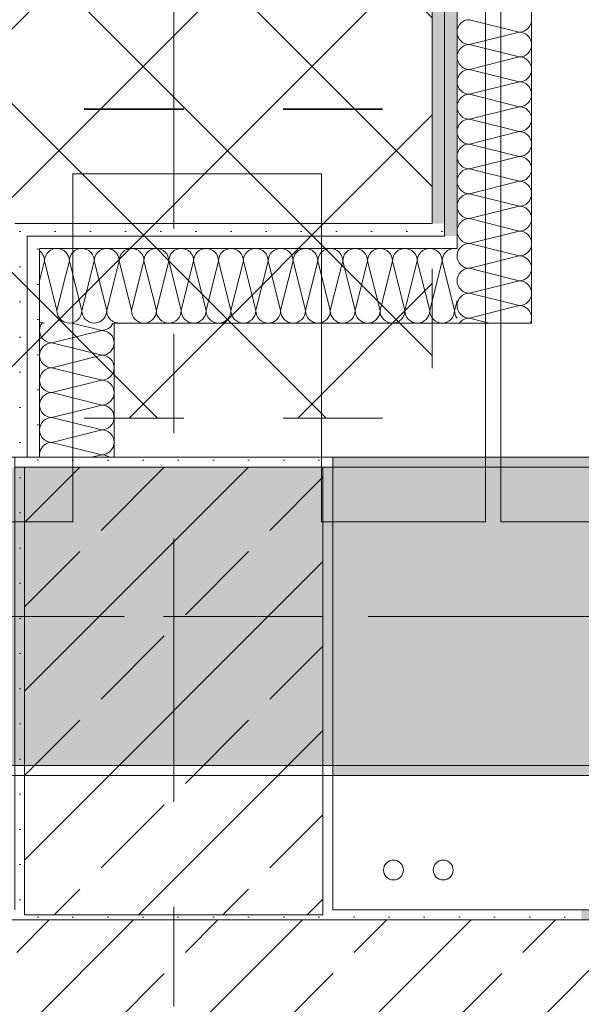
# Model space of a CAD drawing. Header units: metres. Extents: x -3.6 to 84.5, y -11 to 16.8.
# Tile 190 of 256: x 43.575 to 44.14, y 0.16 to 1.15. Entities that reach past the tile are written whole.
import ezdxf

# ---------------------------------------------------------------- set-up
doc = ezdxf.new("R2010")
doc.units = ezdxf.units.M
doc.header["$MEASUREMENT"] = 0
for name, pattern in [('Achse', [0.2, 0.1, -0.05, 0, -0.05]), ('Punktlinie weit', [0.06, 0.01, -0.05]), ('Strichlinie doppelt', [0.546806, 0.264583, -0.105833, 0.070556, -0.105833])]:
    doc.linetypes.add(name, pattern=pattern)
for name, color, linetype in [('154 - Bemaßung_ Beschriftung.Ausbau - Deckenspiegel', 7, 'Continuous'), ('305 - Elemente.Linie_ Schraffur - Deckenspiegel', 7, 'Continuous'), ('451 - Universal.Achsen Raster', 7, 'Continuous'), ('604 - Struktur.Wand Aussen', 7, 'Continuous'), ('605 - Struktur.Wand Innen', 7, 'Continuous'), ('607 - Struktur.Stütze', 7, 'Continuous'), ('608 - Struktur.Träger', 7, 'Continuous'), ('801 - HKLSE.Heizung_ Klima_ Lüftung', 7, 'Continuous'), ('Neubau_606 - Struktur.Wand Innen Ausbau', 7, 'Continuous'), ('Neubau_651 - Abdeckung.Decke abgehängt_ bekleidet', 7, 'Continuous')]:
    doc.layers.add(name, color=color, linetype=linetype)
doc.styles.add('ERSTELLTER_STIL_2', font='txt')
doc.dimstyles.new('ERSTELLTER_STIL__3', dxfattribs={"dimtxt": 0.1, "dimasz": 0.0532, "dimexe": 0.18, "dimexo": 0.0625, "dimgap": 0, "dimtad": 1, "dimtih": 1, "dimtoh": 1, "dimzin": 0, "dimdsep": 46, "dimtxsty": 'ERSTELLTER_STIL_2', "dimblk": 'ARROWHEAD_2', "dimblk1": 'ARROWHEAD_2', "dimblk2": 'ARROWHEAD_2', "dimcen": 0.09, "dimse1": 1, "dimse2": 1, "dimclrd": 7, "dimclre": 7, "dimclrt": 7, "dimazin": 0, "dimtfac": 1, "dimtdec": 4, "dimtmove": 0, "dimatfit": 3, "dimfxl": 1, "dimtolj": 1, "dimtzin": 0, "dimarcsym": 0})
pattern_1 = [(45, (0, 0), (-0.08485281, 0.08485281), []), (45, (-0.04243, 0.04243), (-0.08485281, 0.08485281), [0.09, -0.03])]
pattern_2 = [(45, (0, 0), (-0.01767767, 0.01767767), [0, -0.025])]

# ---------------------------------------------------------------- blocks, each defined once
blk = doc.blocks.new('*X147')
at = {"layer": 'Neubau_606 - Struktur.Wand Innen Ausbau', "color": 7, "linetype": 'Continuous', "lineweight": 5}
for p, q in [((44.02749, 0.90001), (44.03346, 0.9015)), ((44.02749, 0.90001), (44.03744, 0.89752)), ((44.02749, 0.87501), (44.05346, 0.8815)), ((44.02749, 0.87501), (44.07078, 0.86419)), ((44.02749, 0.85001), (44.07346, 0.8615)), ((44.02749, 0.85001), (44.04764, 0.84498))]:
    blk.add_line(p, q, dxfattribs=at)
for centre, start, end in [((44.02749, 0.91251), 151.55176, 180.00001), ((44.02749, 0.91251), 180.00001, 270.00001), ((44.02749, 0.88751), 90.00001, 180.00001), ((44.02749, 0.88751), 180.00001, 270.00001), ((44.02749, 0.86251), 90.00001, 180.00001), ((44.02749, 0.86251), 180.00001, 270.00001), ((44.02749, 0.83751), 90.00001, 143.3363), ((44.07749, 0.85001), 336.24172, 339.97536)]:
    blk.add_arc(centre, 0.0125, start, end, dxfattribs=at)
blk = doc.blocks.new('*X149')
at = {"layer": 'Neubau_606 - Struktur.Wand Innen Ausbau', "color": 7, "linetype": 'Continuous', "lineweight": 5}
for p, q in [((44.02749, 1.15001), (44.07749, 1.13751)), ((44.02749, 1.12501), (44.07749, 1.13751)), ((44.02749, 1.12501), (44.07749, 1.11251)), ((44.02749, 1.10001), (44.07749, 1.11251)), ((44.02749, 1.10001), (44.07749, 1.08751)), ((44.02749, 1.07501), (44.07749, 1.08751)), ((44.02749, 1.07501), (44.07749, 1.06251)), ((44.02749, 1.05001), (44.07749, 1.06251)), ((44.02749, 1.05001), (44.07749, 1.03751)), ((44.02749, 1.02501), (44.07749, 1.03751)), ((44.02749, 1.02501), (44.07749, 1.01251)), ((44.02749, 1.00001), (44.07749, 1.01251)), ((44.02749, 1.00001), (44.07749, 0.98751)), ((44.02749, 0.97501), (44.07749, 0.98751)), ((44.02749, 0.97501), (44.07749, 0.96251)), ((44.02749, 0.95001), (44.07749, 0.96251)), ((44.02749, 0.95001), (44.07749, 0.93751)), ((44.02749, 0.92501), (44.07749, 0.93751)), ((44.02749, 0.92501), (44.04764, 0.91998))]:
    blk.add_line(p, q, dxfattribs=at)
for centre, start, end in [((44.02749, 1.13751), 90.00001, 180.00001), ((44.07749, 1.15001), 270.00001, 0.00001), ((44.02749, 1.13751), 180.00001, 270.00001), ((44.07749, 1.12501), 0.00001, 90.00001), ((44.02749, 1.11251), 90.00001, 180.00001), ((44.07749, 1.12501), 270.00001, 0.00001), ((44.02749, 1.11251), 180.00001, 270.00001), ((44.07749, 1.10001), 0.00001, 90.00001), ((44.02749, 1.08751), 90.00001, 180.00001), ((44.07749, 1.10001), 270.00001, 0.00001), ((44.02749, 1.08751), 180.00001, 270.00001), ((44.07749, 1.07501), 0.00001, 90.00001), ((44.02749, 1.06251), 90.00001, 180.00001), ((44.07749, 1.07501), 270.00001, 0.00001), ((44.02749, 1.06251), 180.00001, 270.00001), ((44.07749, 1.05001), 0.00001, 90.00001), ((44.02749, 1.03751), 90.00001, 180.00001), ((44.07749, 1.05001), 270.00001, 0.00001), ((44.02749, 1.03751), 180.00001, 270.00001), ((44.07749, 1.02501), 0.00001, 90.00001), ((44.02749, 1.01251), 90.00001, 180.00001), ((44.07749, 1.02501), 270.00001, 0.00001), ((44.02749, 1.01251), 180.00001, 270.00001), ((44.07749, 1.00001), 0.00001, 90.00001), ((44.02749, 0.98751), 90.00001, 180.00001), ((44.07749, 1.00001), 270.00001, 0.00001), ((44.02749, 0.98751), 180.00001, 270.00001), ((44.07749, 0.97501), 0.00001, 90.00001), ((44.02749, 0.96251), 90.00001, 180.00001), ((44.07749, 0.97501), 270.00001, 0.00001), ((44.02749, 0.96251), 180.00001, 270.00001), ((44.07749, 0.95001), 0.00001, 90.00001), ((44.02749, 0.93751), 90.00001, 180.00001), ((44.07749, 0.95001), 270.00001, 0.00001), ((44.02749, 0.93751), 180.00001, 270.00001), ((44.07749, 0.92501), 0.00001, 90.00001), ((44.02749, 0.91251), 90.00001, 143.3363), ((44.07749, 0.92501), 336.24173, 0.00001)]:
    blk.add_arc(centre, 0.0125, start, end, dxfattribs=at)
blk = doc.blocks.new('*X150')
at = {"layer": 'Neubau_606 - Struktur.Wand Innen Ausbau', "color": 7, "linetype": 'Continuous', "lineweight": 5}
for p, q in [((44.03346, 0.9015), (44.07749, 0.91251)), ((44.04764, 0.91998), (44.07749, 0.91251)), ((44.03744, 0.89752), (44.07749, 0.88751)), ((44.05346, 0.8815), (44.07749, 0.88751)), ((44.07078, 0.86419), (44.07749, 0.86251)), ((44.07346, 0.8615), (44.07749, 0.86251))]:
    blk.add_line(p, q, dxfattribs=at)
for centre, start, end in [((44.02749, 0.91251), 143.3363, 151.55176), ((44.07749, 0.92501), 270.00001, 336.24173), ((44.07749, 0.90001), 0.00001, 90.00001), ((44.07749, 0.90001), 270.00001, 0.00001), ((44.07749, 0.87501), 0.00001, 90.00001), ((44.07749, 0.87501), 270.00001, 0.00001), ((44.07749, 0.85001), 0.00001, 90.00001), ((44.07749, 0.85001), 339.97536, 0.00001)]:
    blk.add_arc(centre, 0.0125, start, end, dxfattribs=at)
blk = doc.blocks.new('*X167')
at = {"layer": 'Neubau_606 - Struktur.Wand Innen Ausbau', "color": 7, "linetype": 'Continuous', "lineweight": 5}
for p, q in [((43.6, 0.90747), (43.59499, 0.88743)), ((43.6, 0.90747), (43.6125, 0.85747)), ((43.6215, 0.89347), (43.6125, 0.85747)), ((43.63084, 0.88413), (43.6375, 0.85747)), ((43.6415, 0.87347), (43.6375, 0.85747))]:
    blk.add_line(p, q, dxfattribs=at)
for centre, start, end in [((43.5875, 0.90747), 0.00005, 53.18953), ((43.6125, 0.90747), 151.46503, 180.00005), ((43.625, 0.85747), 180.00005, 270.00005), ((43.625, 0.85747), 270.00005, 0.00005), ((43.65, 0.85747), 180.00005, 270.00005), ((43.65, 0.85747), 270.00005, 340.06704), ((43.6, 0.85747), 246.37001, 270.00005), ((43.675, 0.85747), 217.1111, 232.889)]:
    blk.add_arc(centre, 0.0125, start, end, dxfattribs=at)
blk = doc.blocks.new('*X168')
at = {"layer": 'Neubau_606 - Struktur.Wand Innen Ausbau', "color": 7, "linetype": 'Continuous', "lineweight": 5}
for p, q in [((43.675, 0.90748), (43.66999, 0.88743)), ((43.675, 0.90748), (43.6875, 0.85748)), ((43.7, 0.90748), (43.6875, 0.85748)), ((43.7, 0.90748), (43.7125, 0.85748)), ((43.725, 0.90748), (43.7125, 0.85748)), ((43.725, 0.90748), (43.7375, 0.85748)), ((43.75, 0.90748), (43.7375, 0.85748)), ((43.75, 0.90748), (43.7625, 0.85748)), ((43.775, 0.90748), (43.7625, 0.85748)), ((43.775, 0.90748), (43.7875, 0.85748)), ((43.8, 0.90748), (43.7875, 0.85748)), ((43.8, 0.90748), (43.8125, 0.85748)), ((43.825, 0.90748), (43.8125, 0.85748)), ((43.825, 0.90748), (43.8375, 0.85748)), ((43.85, 0.90748), (43.8375, 0.85748)), ((43.85, 0.90748), (43.8625, 0.85748)), ((43.875, 0.90748), (43.8625, 0.85748)), ((43.875, 0.90748), (43.8875, 0.85748)), ((43.9, 0.90748), (43.8875, 0.85748)), ((43.9, 0.90748), (43.9125, 0.85748)), ((43.925, 0.90748), (43.9125, 0.85748)), ((43.925, 0.90748), (43.9375, 0.85748)), ((43.95, 0.90748), (43.9375, 0.85748)), ((43.95, 0.90748), (43.9625, 0.85748)), ((43.975, 0.90748), (43.9625, 0.85748)), ((43.975, 0.90748), (43.9875, 0.85748)), ((44, 0.90748), (43.9875, 0.85748)), ((44, 0.90748), (44.0125, 0.85748)), ((44.01499, 0.86744), (44.0125, 0.85748))]:
    blk.add_line(p, q, dxfattribs=at)
for centre, start, end in [((43.6625, 0.90748), 0.00005, 53.18953), ((43.6875, 0.90748), 90.00005, 180.00005), ((43.6875, 0.90748), 0.00005, 90.00005), ((43.7125, 0.90748), 90.00005, 180.00005), ((43.7125, 0.90748), 0.00005, 90.00005), ((43.7375, 0.90748), 90.00005, 180.00005), ((43.7375, 0.90748), 0.00005, 90.00005), ((43.7625, 0.90748), 90.00005, 180.00005), ((43.7625, 0.90748), 0.00005, 90.00005), ((43.7875, 0.90748), 90.00005, 180.00005), ((43.7875, 0.90748), 0.00005, 90.00005), ((43.8125, 0.90748), 90.00005, 180.00005), ((43.8125, 0.90748), 0.00005, 90.00005), ((43.8375, 0.90748), 90.00005, 180.00005), ((43.8375, 0.90748), 0.00005, 90.00005), ((43.8625, 0.90748), 90.00005, 180.00005), ((43.8625, 0.90748), 0.00005, 90.00005), ((43.8875, 0.90748), 90.00005, 180.00005), ((43.8875, 0.90748), 0.00005, 90.00005), ((43.9125, 0.90748), 90.00005, 180.00005), ((43.9125, 0.90748), 0.00005, 90.00005), ((43.9375, 0.90748), 90.00005, 180.00005), ((43.9375, 0.90748), 0.00005, 90.00005), ((43.9625, 0.90748), 90.00005, 180.00005), ((43.9625, 0.90748), 0.00005, 90.00005), ((43.9875, 0.90748), 90.00005, 180.00005), ((43.9875, 0.90748), 0.00005, 90.00005), ((44.0125, 0.90748), 90.00005, 180.00005), ((44.0125, 0.90748), 78.50123, 90.00005), ((43.7, 0.85748), 180.00005, 270.00005), ((43.7, 0.85748), 270.00005, 0.00005), ((43.725, 0.85748), 180.00005, 270.00005), ((43.725, 0.85748), 270.00005, 0.00005), ((43.75, 0.85748), 180.00005, 270.00005), ((43.75, 0.85748), 270.00005, 0.00005), ((43.775, 0.85748), 180.00005, 270.00005), ((43.775, 0.85748), 270.00005, 0.00005), ((43.8, 0.85748), 180.00005, 270.00005), ((43.8, 0.85748), 270.00005, 0.00005), ((43.825, 0.85748), 180.00005, 270.00005), ((43.825, 0.85748), 270.00005, 0.00005), ((43.85, 0.85748), 180.00005, 270.00005), ((43.85, 0.85748), 270.00005, 0.00005), ((43.875, 0.85748), 180.00005, 270.00005), ((43.875, 0.85748), 270.00005, 0.00005), ((43.9, 0.85748), 180.00005, 270.00005), ((43.9, 0.85748), 270.00005, 0.00005), ((43.925, 0.85748), 180.00005, 270.00005), ((43.925, 0.85748), 270.00005, 0.00005), ((43.95, 0.85748), 180.00005, 270.00005), ((43.95, 0.85748), 270.00005, 0.00005), ((43.975, 0.85748), 180.00005, 270.00005), ((43.975, 0.85748), 270.00005, 0.00005), ((44, 0.85748), 180.00005, 270.00005), ((44, 0.85748), 270.00005, 0.00005), ((44.025, 0.85748), 180.00005, 216.80729), ((43.675, 0.85748), 246.37002, 270.00005)]:
    blk.add_arc(centre, 0.0125, start, end, dxfattribs=at)
blk = doc.blocks.new('*X169')
at = {"layer": 'Neubau_606 - Struktur.Wand Innen Ausbau', "color": 7, "linetype": 'Continuous', "lineweight": 5}
for p, q in [((43.625, 0.90747), (43.6215, 0.89347)), ((43.625, 0.90747), (43.63084, 0.88413)), ((43.65, 0.90747), (43.6415, 0.87347)), ((43.65, 0.90747), (43.6625, 0.85748)), ((43.66999, 0.88743), (43.6625, 0.85748))]:
    blk.add_line(p, q, dxfattribs=at)
for centre, start, end in [((43.6125, 0.90747), 90.00005, 151.46503), ((43.6125, 0.90747), 0.00005, 90.00005), ((43.6375, 0.90747), 90.00005, 180.00005), ((43.6375, 0.90747), 0.00005, 90.00005), ((43.6625, 0.90747), 90.00005, 180.00005), ((43.6625, 0.90747), 53.18953, 90.00005), ((43.65, 0.85748), 340.06704, 0.00005), ((43.675, 0.85748), 180.00005, 217.1111), ((43.675, 0.85748), 232.88901, 246.37002)]:
    blk.add_arc(centre, 0.0125, start, end, dxfattribs=at)
blk = doc.blocks.new('*X175')
at = {"layer": 'Neubau_606 - Struktur.Wand Innen Ausbau', "color": 7, "linetype": 'Continuous', "lineweight": 5}
for p, q in [((43.62775, 0.84497), (43.65749, 0.83754)), ((43.60749, 0.82504), (43.65749, 0.83754)), ((43.60749, 0.82504), (43.65749, 0.81254)), ((43.60749, 0.80004), (43.65749, 0.81254)), ((43.60749, 0.80004), (43.65749, 0.78754)), ((43.60749, 0.77504), (43.65749, 0.78754)), ((43.60749, 0.77504), (43.65749, 0.76254)), ((43.60749, 0.75004), (43.65749, 0.76254)), ((43.60749, 0.75004), (43.65749, 0.73754)), ((43.60749, 0.72504), (43.65749, 0.73754)), ((43.60749, 0.72504), (43.65749, 0.71254)), ((43.64726, 0.70998), (43.65749, 0.71254))]:
    blk.add_line(p, q, dxfattribs=at)
for centre, start, end in [((43.60749, 0.83754), 143.49709, 180.00005), ((43.65749, 0.85004), 270.00005, 336.10042), ((43.60749, 0.83754), 180.00005, 270.00005), ((43.65749, 0.82504), 0.00005, 90.00005), ((43.60749, 0.81254), 90.00005, 180.00005), ((43.65749, 0.82504), 270.00005, 0.00005), ((43.60749, 0.81254), 180.00005, 270.00005), ((43.65749, 0.80004), 0.00005, 90.00005), ((43.60749, 0.78754), 90.00005, 180.00005), ((43.65749, 0.80004), 270.00005, 0.00005), ((43.60749, 0.78754), 180.00005, 270.00005), ((43.65749, 0.77504), 0.00005, 90.00005), ((43.60749, 0.76254), 90.00005, 180.00005), ((43.65749, 0.77504), 270.00005, 0.00005), ((43.60749, 0.76254), 180.00005, 270.00005), ((43.65749, 0.75004), 0.00005, 90.00005), ((43.60749, 0.73754), 90.00005, 180.00005), ((43.65749, 0.75004), 270.00005, 0.00005), ((43.60749, 0.73754), 180.00005, 270.00005), ((43.65749, 0.72504), 0.00005, 90.00005), ((43.60749, 0.71254), 90.00005, 180.00005), ((43.65749, 0.72504), 270.00005, 0.00005), ((43.60749, 0.71254), 180.00005, 191.80322), ((43.65749, 0.70004), 52.69782, 90.00005)]:
    blk.add_arc(centre, 0.0125, start, end, dxfattribs=at)
blk = doc.blocks.new('*D321')
at = {"layer": '154 - Bemaßung_ Beschriftung.Ausbau - Deckenspiegel', "color": 7, "linetype": 'Continuous', "lineweight": 5}
for p, q in [((43.11499, 1.15748), (43.11499, 1.26248)), ((43.98999, 1.15748), (43.98999, 1.26248)), ((43.1352, 1.24498), (43.09478, 1.17498)), ((43.96978, 1.17498), (44.0102, 1.24498)), ((43.11499, 1.20998), (43.98999, 1.20998)), ((43.98999, 1.20998), (44.02422, 1.20998))]:
    blk.add_line(p, q, dxfattribs=at)
at = {"layer": '154 - Bemaßung_ Beschriftung.Ausbau - Deckenspiegel', "color": 7, "lineweight": 5, "insert": (43.45156, 1.22834), "char_height": 0.1, "attachment_point": 7, "style": 'ERSTELLTER_STIL_2'}
blk.add_mtext('\\A1;{\\pql;\\fArial|b0|i0|c0|p38;87\\fArial|b0|i0|c0|p38;\\A1{\\H.66x;\\S5^  ;}}', dxfattribs=at)
blk = doc.blocks.new('ARROWHEAD_2')
at = {"color": 0, "linetype": 'Continuous', "lineweight": 0}
for p, q in [((-0.378, -0.655), (0.378, 0.655)), ((0, 0), (-1, 0))]:
    blk.add_line(p, q, dxfattribs=at)
blk = doc.blocks.new('*D338')
at = {"layer": '154 - Bemaßung_ Beschriftung.Ausbau - Deckenspiegel', "color": 7, "linetype": 'Continuous', "lineweight": 5}
for p, q in [((43.41499, -0.90386), (43.41499, -0.79886)), ((43.98999, -0.90386), (43.98999, -0.79886)), ((43.4352, -0.81636), (43.39478, -0.88636)), ((43.96978, -0.88636), (44.0102, -0.81636)), ((43.41499, -0.85136), (43.98999, -0.85136)), ((43.98999, -0.85136), (44.02422, -0.85136))]:
    blk.add_line(p, q, dxfattribs=at)
at = {"layer": '154 - Bemaßung_ Beschriftung.Ausbau - Deckenspiegel', "color": 7, "lineweight": 5, "insert": (43.60156, -0.833), "char_height": 0.1, "attachment_point": 7, "style": 'ERSTELLTER_STIL_2'}
blk.add_mtext('\\A1;{\\pql;\\fArial|b0|i0|c0|p38;57\\fArial|b0|i0|c0|p38;\\A1{\\H.66x;\\S5^  ;}}', dxfattribs=at)
blk = doc.blocks.new('*D346')
at = {"layer": '154 - Bemaßung_ Beschriftung.Ausbau - Deckenspiegel', "color": 7, "linetype": 'Continuous', "lineweight": 5}
for p, q in [((43.41499, -1.10386), (43.41499, -0.99886)), ((43.98999, -1.10386), (43.98999, -0.99886)), ((43.4352, -1.01636), (43.39478, -1.08636)), ((43.96978, -1.08636), (44.0102, -1.01636)), ((43.41499, -1.05136), (43.98999, -1.05136)), ((43.98999, -1.05136), (44.02422, -1.05136))]:
    blk.add_line(p, q, dxfattribs=at)
at = {"layer": '154 - Bemaßung_ Beschriftung.Ausbau - Deckenspiegel', "color": 7, "lineweight": 5, "insert": (43.60156, -1.033), "char_height": 0.1, "attachment_point": 7, "style": 'ERSTELLTER_STIL_2'}
blk.add_mtext('\\A1;{\\pql;\\fArial|b0|i0|c0|p38;57\\fArial|b0|i0|c0|p38;\\A1{\\H.66x;\\S5^  ;}}', dxfattribs=at)

msp = doc.modelspace()

# ---------------------------------------------------------------- hatches: boundary and pattern name
at = {"layer": '604 - Struktur.Wand Aussen', "linetype": 'Continuous', "lineweight": 0, "true_color": 0x000000}
h = msp.add_hatch(dxfattribs=at)
h.set_pattern_fill('Gips_0001', color=18, style=0, pattern_type=2)
h.set_pattern_definition(pattern_2)
h.paths.add_polyline_path([(43.88999, 0.245), (44.13, 0.245), (44.13, 0.255), (43.88999, 0.255)])
h = msp.add_hatch(dxfattribs=at)
h.set_pattern_fill('Gips_0001', color=18, style=0, pattern_type=2)
h.set_pattern_definition(pattern_2)
h.paths.add_polyline_path([(44.13, 0.255), (44.13, 0.245), (44.14, 0.255)])
h = msp.add_hatch(dxfattribs=at)
h.set_pattern_fill('Gips_0001', color=18, style=0, pattern_type=2)
h.set_pattern_definition(pattern_2)
h.paths.add_polyline_path([(44.13, 0.245), (44.14, 0.245), (44.14, 0.255)])
h = msp.add_hatch(dxfattribs=at)
h.set_pattern_fill('Beton__Stahlbeton_0001', color=18, style=0, pattern_type=2)
h.set_pattern_definition(pattern_1)
h.paths.add_polyline_path([(43.15, 0.195), (43.14, 0.195), (43.14, 0.125), (43.15, 0.125), (43.18, 0.125), (43.18, 0.005), (43.89, 0.005), (43.89, 0.245), (43.15, 0.245)])
h = msp.add_hatch(dxfattribs=at)
h.set_pattern_fill('Beton__Stahlbeton_0001', color=18, style=0, pattern_type=2)
h.set_pattern_definition(pattern_1)
h.paths.add_polyline_path([(43.89, 0.245), (43.89, 0.005), (44.13, 0.245)])
h = msp.add_hatch(dxfattribs=at)
h.set_pattern_fill('Beton__Stahlbeton_0001', color=18, style=0, pattern_type=2)
h.set_pattern_definition(pattern_1)
h.paths.add_polyline_path([(43.89, 0.005), (44.13, 0.005), (44.13, 0.245)])
at = {"layer": '605 - Struktur.Wand Innen', "linetype": 'Continuous', "lineweight": 0, "true_color": 0x000000}
h = msp.add_hatch(dxfattribs=at)
h.set_pattern_fill('Gips_0001', color=18, style=0, pattern_type=2)
h.set_pattern_definition(pattern_2)
h.paths.add_polyline_path([(44.14, 0.245), (47.16999, 0.245), (47.16999, 0.255), (44.14, 0.255)])
h = msp.add_hatch(dxfattribs=at)
h.set_pattern_fill('Beton__Stahlbeton_0001', color=18, style=0, pattern_type=2)
h.set_pattern_definition(pattern_1)
h.paths.add_polyline_path([(44.14, 0.005), (44.14, 0.245), (44.13, 0.245), (44.13, 0.005)])
h = msp.add_hatch(dxfattribs=at)
h.set_pattern_fill('Beton__Stahlbeton_0001', color=18, style=0, pattern_type=2)
h.set_pattern_definition(pattern_1)
h.paths.add_polyline_path([(44.14, 0.005), (52.36499, 0.005), (52.36499, 0.155), (52.35499, 0.155), (52.35499, 0.245), (44.14, 0.245)])
at = {"layer": '607 - Struktur.Stütze', "linetype": 'Continuous', "lineweight": 0, "true_color": 0x000000}
h = msp.add_hatch(dxfattribs=at)
h.set_pattern_fill('Gips_0001', color=18, style=0, pattern_type=2)
h.set_pattern_definition(pattern_2)
h.paths.add_polyline_path([(43.56999, 0.70998), (43.56999, 0.255), (43.57999, 0.255), (43.57999, 0.69998), (43.87999, 0.69998), (43.87999, 0.255), (43.88999, 0.255), (43.88999, 0.70998)])
h = msp.add_hatch(dxfattribs=at)
h.set_pattern_fill('Beton__Stahlbeton_0001', color=18, style=0, pattern_type=2)
h.set_pattern_definition(pattern_1)
h.paths.add_polyline_path([(43.57999, 0.24998), (43.87999, 0.24998), (43.87999, 0.69998), (43.57999, 0.69998)])
h = msp.add_hatch(dxfattribs=at)
h.set_pattern_fill('Gips_0001', color=18, style=0, pattern_type=2)
h.set_pattern_definition(pattern_2)
h.paths.add_polyline_path([(43.56999, 0.255), (43.56999, 0.245), (43.88999, 0.245), (43.88999, 0.255), (43.87999, 0.255), (43.87999, 0.24998), (43.57999, 0.24998), (43.57999, 0.255)])
at = {"layer": '608 - Struktur.Träger', "linetype": 'Continuous', "lineweight": 0, "true_color": 0x000000}
h = msp.add_hatch(dxfattribs=at)
h.set_pattern_fill('Gips_0001', color=18, style=0, pattern_type=2)
h.set_pattern_definition(pattern_2)
h.paths.add_polyline_path([(43.88999, 0.69998), (47.16999, 0.69998), (47.16999, 0.70998), (43.88999, 0.70998)])
h = msp.add_hatch(dxfattribs=at)
h.set_pattern_fill('Beton__Stahlbeton_0001', color=18, style=0, pattern_type=2)
h.set_pattern_definition(pattern_1)
h.paths.add_polyline_path([(0.68999, 0.69998), (0.37999, 0.69998), (0.37999, 0.39998), (0.68999, 0.39998), (3.96999, 0.39998), (4.28999, 0.39998), (7.56999, 0.39998), (7.88999, 0.39998), (11.16999, 0.39998), (11.48999, 0.39998), (14.76999, 0.39998), (15.08999, 0.39998), (18.36999, 0.39998), (18.68999, 0.39998), (21.96999, 0.39998), (22.28999, 0.39998), (25.56999, 0.39998), (25.88999, 0.39998), (29.16999, 0.39998), (29.48999, 0.39998), (32.76999, 0.39998), (33.08999, 0.39998), (36.36999, 0.39998), (36.68999, 0.39998), (39.96999, 0.39998), (40.28999, 0.39998), (43.56999, 0.39998), (43.88999, 0.39998), (47.16999, 0.39998), (47.48999, 0.39998), (50.76999, 0.39998), (51.08999, 0.39998), (51.79999, 0.39998), (51.96999, 0.39998), (54.36999, 0.39998), (54.68999, 0.39998), (57.96999, 0.39998), (58.28999, 0.39998), (61.56999, 0.39998), (61.87999, 0.39998), (61.87999, 0.69998), (61.56999, 0.69998), (58.28999, 0.69998), (57.96999, 0.69998), (54.68999, 0.69998), (54.36999, 0.69998), (51.96999, 0.69998), (51.79999, 0.69998), (51.08999, 0.69998), (50.76999, 0.69998), (47.48999, 0.69998), (47.16999, 0.69998), (43.88999, 0.69998), (43.56999, 0.69998), (40.28999, 0.69998), (39.935, 0.69998), (36.68999, 0.69998), (36.36999, 0.69998), (33.08999, 0.69998), (32.76999, 0.69998), (29.48999, 0.69998), (29.16999, 0.69998), (25.88999, 0.69998), (25.56999, 0.69998), (22.28999, 0.69998), (21.96999, 0.69998), (18.68999, 0.69998), (18.36999, 0.69998), (15.08999, 0.69998), (14.76999, 0.69998), (11.48999, 0.69998), (11.16999, 0.69998), (7.88999, 0.69998), (7.56999, 0.69998), (4.28999, 0.69998), (3.96999, 0.69998)])
h = msp.add_hatch(dxfattribs=at)
h.set_pattern_fill('Gips_0001', color=18, style=0, pattern_type=2)
h.set_pattern_definition(pattern_2)
h.paths.add_polyline_path([(43.88999, 0.39998), (43.88999, 0.38998), (47.16999, 0.38998), (47.16999, 0.39998)])
at = {"layer": 'Neubau_606 - Struktur.Wand Innen Ausbau', "linetype": 'Continuous', "lineweight": 0, "true_color": 0x000000}
h = msp.add_hatch(dxfattribs=at)
h.set_pattern_fill('Gips_0001', color=18, style=0, pattern_type=2)
h.set_pattern_definition(pattern_2)
h.paths.add_polyline_path([(44.01499, 0.93248), (44.01499, 3.7325), (44.00666, 3.7325), (44.00249, 3.72937), (44.00249, 0.93248)])
h = msp.add_hatch(dxfattribs=at)
h.set_pattern_fill('Gips_0001', color=18, style=0, pattern_type=2)
h.set_pattern_definition(pattern_2)
h.paths.add_polyline_path([(44.00249, 0.94498), (44.00249, 3.72), (43.98999, 3.72), (43.98999, 0.94498)])
h = msp.add_hatch(dxfattribs=at)
h.set_pattern_fill('Gips_0001', color=18, style=0, pattern_type=2)
h.set_pattern_definition(pattern_2)
h.paths.add_polyline_path([(43.56999, 0.94497), (43.56999, 0.93247), (43.58249, 0.93247)])
h = msp.add_hatch(dxfattribs=at)
h.set_pattern_fill('Gips_0001', color=18, style=0, pattern_type=2)
h.set_pattern_definition(pattern_2)
h.paths.add_polyline_path([(43.58249, 0.94497), (43.56999, 0.94497), (43.58249, 0.93247)])
h = msp.add_hatch(dxfattribs=at)
h.set_pattern_fill('Gips_0001', color=18, style=0, pattern_type=2)
h.set_pattern_definition(pattern_2)
h.paths.add_polyline_path([(43.98999, 0.94498), (43.58249, 0.94497), (43.58249, 0.93247), (43.98999, 0.93248)])
h = msp.add_hatch(dxfattribs=at)
h.set_pattern_fill('Gips_0001', color=18, style=0, pattern_type=2)
h.set_pattern_definition(pattern_2)
h.paths.add_polyline_path([(43.98999, 0.94498), (43.98999, 0.93248), (44.00249, 0.93248)])
h = msp.add_hatch(dxfattribs=at)
h.set_pattern_fill('Gips_0001', color=18, style=0, pattern_type=2)
h.set_pattern_definition(pattern_2)
h.paths.add_polyline_path([(44.00249, 0.94498), (43.98999, 0.94498), (44.00249, 0.93248)])
h = msp.add_hatch(dxfattribs=at)
h.set_pattern_fill('Gips_0001', color=18, style=0, pattern_type=2)
h.set_pattern_definition(pattern_2)
h.paths.add_polyline_path([(43.58249, 0.93247), (43.56999, 0.93247), (43.56999, 0.70998), (43.58249, 0.70998)])
h = msp.add_hatch(dxfattribs=at)
h.set_pattern_fill('Gips_0001', color=18, style=0, pattern_type=2)
h.set_pattern_definition(pattern_2)
h.paths.add_polyline_path([(43.59499, 0.91997), (43.58249, 0.93247), (43.58249, 0.91997)])
h = msp.add_hatch(dxfattribs=at)
h.set_pattern_fill('Gips_0001', color=18, style=0, pattern_type=2)
h.set_pattern_definition(pattern_2)
h.paths.add_polyline_path([(43.59499, 0.93247), (43.58249, 0.93247), (43.59499, 0.91997)])
h = msp.add_hatch(dxfattribs=at)
h.set_pattern_fill('Gips_0001', color=18, style=0, pattern_type=2)
h.set_pattern_definition(pattern_2)
h.paths.add_polyline_path([(44.00249, 0.93248), (43.59499, 0.93247), (43.59499, 0.91997), (44.00249, 0.91998)])
h = msp.add_hatch(dxfattribs=at)
h.set_pattern_fill('Gips_0001', color=18, style=0, pattern_type=2)
h.set_pattern_definition(pattern_2)
h.paths.add_polyline_path([(44.00249, 0.93248), (44.00249, 0.91998), (44.01499, 0.91998)])
h = msp.add_hatch(dxfattribs=at)
h.set_pattern_fill('Gips_0001', color=18, style=0, pattern_type=2)
h.set_pattern_definition(pattern_2)
h.paths.add_polyline_path([(44.01499, 0.93248), (44.00249, 0.93248), (44.01499, 0.91998)])
h = msp.add_hatch(dxfattribs=at)
h.set_pattern_fill('Gips_0001', color=18, style=0, pattern_type=2)
h.set_pattern_definition(pattern_2)
h.paths.add_polyline_path([(43.58249, 0.91997), (43.58249, 0.70998), (43.59499, 0.70998), (43.59499, 0.91997)])
at = {"layer": 'Neubau_651 - Abdeckung.Decke abgehängt_ bekleidet', "linetype": 'Continuous', "lineweight": 13, "true_color": 0xffbfbf}
h = msp.add_hatch(dxfattribs=at)
h.set_pattern_fill('Raster_20x20_Diagonal_0001', color=254, style=0, pattern_type=2)
h.set_pattern_definition([(45, (0, 0), (-0.0848528, 0.0848528), []), (135, (0, 0), (0.0848528, 0.0848528), [])])
h.paths.add_polyline_path([(40.44002, 0.74948), (43.98999, 0.74948), (43.98999, 3.81), (40.44002, 3.81)])

# ---------------------------------------------------------------- linework, layer by layer
at = {"layer": '305 - Elemente.Linie_ Schraffur - Deckenspiegel', "color": 7, "linetype": 'Continuous', "lineweight": 9}
for p, q in [((44.0435, 5.31), (44.0435, 0.645)), ((43.6285, 0.995), (43.8785, 0.995)), ((43.6285, 0.645), (43.6285, 0.995)), ((43.8785, 0.645), (43.8785, 0.995)), ((43.4635, 0.645), (43.6285, 0.645)), ((43.8785, 0.645), (44.0435, 0.645))]:
    msp.add_line(p, q, dxfattribs=at)
at = {"layer": '305 - Elemente.Linie_ Schraffur - Deckenspiegel', "color": 7, "linetype": 'Continuous', "lineweight": 9, "flags": 128}
msp.add_lwpolyline([(44.059, 5.31), (44.639, 5.31), (44.639, 0.645), (44.059, 0.645)], close=True, dxfattribs=at)
at = {"layer": '451 - Universal.Achsen Raster', "color": 160, "linetype": 'Strichlinie doppelt', "lineweight": 9, "true_color": 0x3232ff}
for p, q in [((43.72999, -10.585), (43.72999, 16.355)), ((64.93503, 0.54998), (-3.175, 0.54998))]:
    msp.add_line(p, q, dxfattribs=at)
at = {"layer": '604 - Struktur.Wand Aussen', "color": 7, "linetype": 'Continuous', "lineweight": 13}
for p, q in [((43.89, 0.245), (43.15, 0.245)), ((44.13, 0.245), (43.89, 0.245)), ((44.14, 0.245), (44.13, 0.245)), ((44.14, 0.245), (44.13, 0.245))]:
    msp.add_line(p, q, dxfattribs=at)
at = {"layer": '604 - Struktur.Wand Aussen', "color": 7, "linetype": 'Continuous', "lineweight": 5, "flags": 128}
msp.add_lwpolyline([(44.14, 0.255), (43.89, 0.255)], dxfattribs=at)
at = {"layer": '605 - Struktur.Wand Innen', "color": 7, "linetype": 'Continuous', "lineweight": 13}
msp.add_line((52.35499, 0.245), (44.14, 0.245), dxfattribs=at)
at = {"layer": '605 - Struktur.Wand Innen', "color": 7, "linetype": 'Continuous', "lineweight": 5, "flags": 128}
msp.add_lwpolyline([(47.16999, 0.255), (44.14, 0.255)], dxfattribs=at)
at = {"layer": '607 - Struktur.Stütze', "color": 7, "linetype": 'Continuous', "lineweight": 5, "flags": 128}
msp.add_lwpolyline([(43.88999, 0.255), (43.88999, 0.70998), (43.56999, 0.70998), (43.56999, 0.255)], dxfattribs=at)
at = {"layer": '607 - Struktur.Stütze', "color": 7, "linetype": 'Continuous', "lineweight": 13, "flags": 128}
msp.add_lwpolyline([(43.57999, 0.24998), (43.87999, 0.24998), (43.87999, 0.69998), (43.57999, 0.69998)], close=True, dxfattribs=at)
at = {"layer": '608 - Struktur.Träger', "color": 7, "linetype": 'Continuous', "lineweight": 13}
for p, q in [((0.37999, 0.70998), (61.87999, 0.70998)), ((43.88999, 0.69998), (43.56999, 0.69998)), ((47.16999, 0.69998), (43.88999, 0.69998)), ((0.37999, 0.38998), (61.87999, 0.38998))]:
    msp.add_line(p, q, dxfattribs=at)
at = {"layer": '608 - Struktur.Träger', "color": 7, "linetype": 'Continuous', "lineweight": 5}
for p, q in [((43.88999, 0.70998), (43.88999, 0.69998)), ((47.16999, 0.70998), (43.88999, 0.70998)), ((43.88999, 0.39998), (43.88999, 0.38998)), ((47.16999, 0.38998), (43.88999, 0.38998))]:
    msp.add_line(p, q, dxfattribs=at)
at = {"layer": '608 - Struktur.Träger', "color": 7, "linetype": 'Achse', "lineweight": 9}
msp.add_line((0.37999, 0.54998), (61.87999, 0.54998), dxfattribs=at)
at = {"layer": '608 - Struktur.Träger', "color": 7, "linetype": 'Continuous', "lineweight": 13, "flags": 128}
msp.add_lwpolyline([(54.68999, 0.39998), (54.36999, 0.39998), (51.96999, 0.39998), (51.79999, 0.39998), (51.08999, 0.39998), (50.76999, 0.39998), (47.48999, 0.39998), (47.16999, 0.39998), (43.88999, 0.39998), (43.56999, 0.39998), (40.28999, 0.39998), (39.96999, 0.39998), (36.68999, 0.39998), (36.36999, 0.39998), (33.08999, 0.39998), (32.76999, 0.39998), (29.48999, 0.39998), (29.16999, 0.39998), (25.88999, 0.39998), (25.56999, 0.39998), (22.28999, 0.39998), (21.96999, 0.39998), (18.68999, 0.39998), (18.36999, 0.39998)], dxfattribs=at)
at = {"layer": '801 - HKLSE.Heizung_ Klima_ Lüftung', "color": 7, "linetype": 'Continuous', "lineweight": 5}
for centre in [(43.95104, 0.295), (44.00104, 0.295)]:
    msp.add_circle(centre, 0.01, dxfattribs=at)
at = {"layer": 'Neubau_606 - Struktur.Wand Innen Ausbau', "color": 1, "linetype": 'Continuous', "lineweight": 5}
for p, q in [((44.01499, 3.73875), (44.01499, 0.91998)), ((44.00249, 3.72937), (44.00249, 0.93248)), ((43.59499, 0.93247), (43.58249, 0.93247)), ((43.58249, 0.93247), (43.58249, 0.91997)), ((44.00249, 0.93248), (43.59499, 0.93247)), ((43.58249, 0.91997), (43.58249, 0.70998)), ((43.66999, 0.91997), (43.59499, 0.91997)), ((43.59499, 0.91997), (43.59499, 0.84497)), ((43.59499, 0.91997), (43.59499, 0.84497)), ((44.00249, 0.91998), (43.66999, 0.91997)), ((44.00249, 0.91998), (44.01499, 0.91998)), ((44.00249, 0.91998), (44.01499, 0.91998)), ((43.59499, 0.84497), (43.59499, 0.70998))]:
    msp.add_line(p, q, dxfattribs=at)
at = {"layer": 'Neubau_606 - Struktur.Wand Innen Ausbau', "color": 1, "linetype": 'Continuous', "lineweight": 5, "flags": 128}
for points in [[(44.08999, 0.84498), (44.08999, 3.795)], [(43.98999, 3.72), (43.98999, 0.94498)], [(43.98999, 0.94498), (43.56999, 0.94497)], [(43.66999, 0.84497), (44.01499, 0.84498)], [(43.66999, 0.70998), (43.66999, 0.84497)], [(44.08999, 0.84498), (44.01499, 0.84498)]]:
    msp.add_lwpolyline(points, dxfattribs=at)
at = {"layer": 'Neubau_651 - Abdeckung.Decke abgehängt_ bekleidet', "color": 1, "linetype": 'Achse', "lineweight": 35}
msp.add_line((40.44002, 1.05998), (43.98999, 1.05998), dxfattribs=at)
at = {"layer": 'Neubau_651 - Abdeckung.Decke abgehängt_ bekleidet', "color": 1, "linetype": 'Punktlinie weit', "lineweight": 13, "flags": 128}
msp.add_lwpolyline([(40.44002, 0.74948), (43.98999, 0.74948), (43.98999, 3.81), (40.44002, 3.81)], close=True, dxfattribs=at)

# ---------------------------------------------------------------- block references
at = {"layer": 'Neubau_606 - Struktur.Wand Innen Ausbau', "color": 1, "lineweight": 13}
for name in ['*X149', '*X167', '*X169', '*X168', '*X147', '*X150', '*X175']:
    msp.add_blockref(name, (0, 0), dxfattribs=at)

# ---------------------------------------------------------------- dimensions: what is measured, and where the dimension line sits
at = {"layer": '154 - Bemaßung_ Beschriftung.Ausbau - Deckenspiegel', "color": 7, "linetype": 'Continuous', "lineweight": 5}
for base, p1, p2, picture, middle in [((43.989991, 1.209982), (43.114989, 1.959982), (43.989991, 0.944975), '*D321', (43.662856, 1.279982)), ((43.989991, -0.851358), (43.414989, 0.749482), (43.989991, 0.749482), '*D338', (43.812856, -0.781358)), ((43.989991, -1.051358), (43.414989, 0.749482), (43.989991, 0.749482), '*D346', (43.812856, -0.981358))]:
    dim = msp.add_linear_dim(base=base, p1=p1, p2=p2, dimstyle='ERSTELLTER_STIL__3', dxfattribs=at)
    dim.commit()
    dim.dimension.update_dxf_attribs({"geometry": picture, "text_midpoint": middle, "dimtype": 160})

doc.saveas('drawing.dxf')
